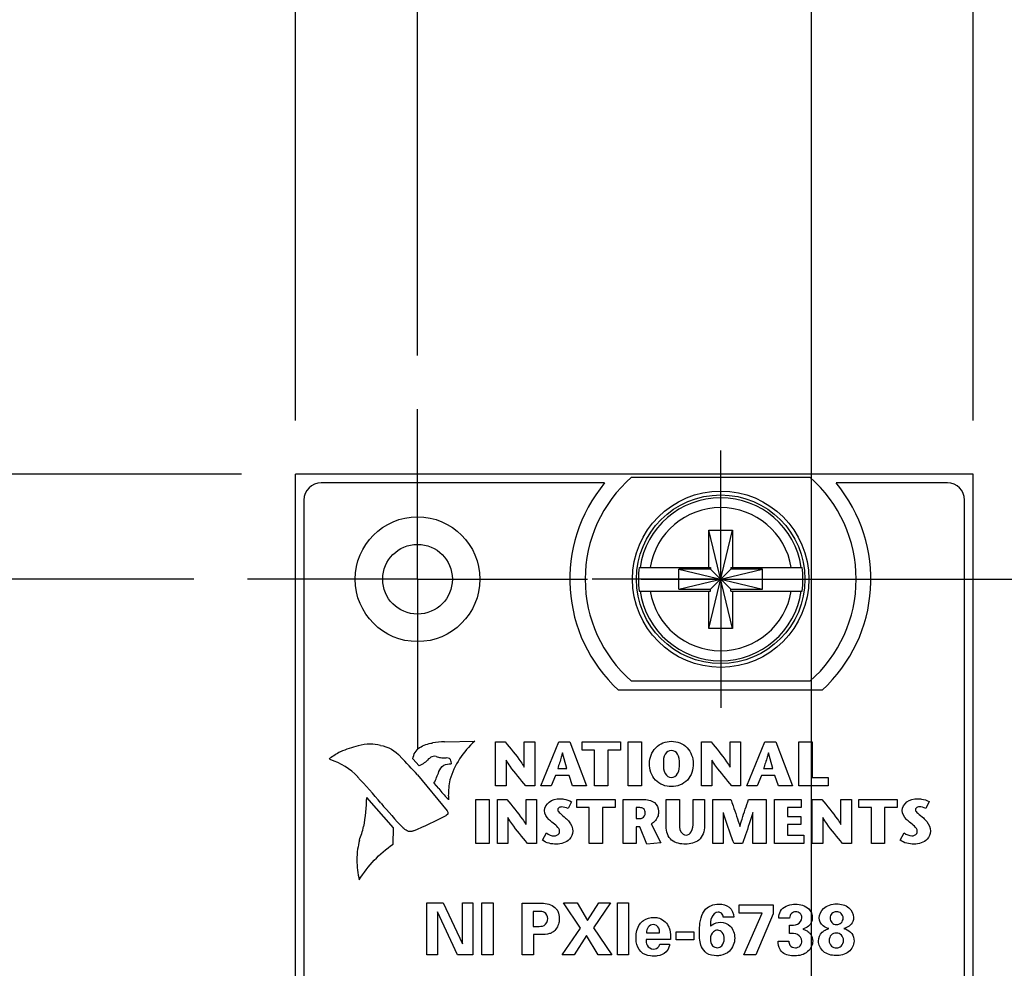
# Model space of a CAD drawing. Header units: inches. Extents: x 0 to 22, y 0 to 17.
# Tile 9 of 21: x 5.4 to 6.6, y 10.4 to 11.5. Entities that reach past the tile are written whole.
import ezdxf

# ---------------------------------------------------------------- set-up
doc = ezdxf.new("R2010")
doc.units = ezdxf.units.IN
doc.header["$LTSCALE"] = 1.21
doc.header["$MEASUREMENT"] = 0
doc.linetypes.add('CENTER', pattern=[0.6, 0.375, -0.075, 0.075, -0.075])
doc.layers.get('0').update_dxf_attribs({"linetype": 'CONTINUOUS'})
doc.layers.add('DEFAULT_1', color=7, linetype='CENTER')
doc.layers.add('DIMENSIONS', color=7, linetype='CONTINUOUS')
doc.styles.get("Standard").update_dxf_attribs({"font": 'txt', "width": 0.8})
doc.dimstyles.new('DIMSTYLE_1', dxfattribs={"dimtxt": 0.125, "dimasz": 0.18, "dimexe": 0.125, "dimexo": 0.0625, "dimgap": 0.0625, "dimtad": 0, "dimtih": 1, "dimtoh": 1, "dimzin": 4, "dimdsep": 46, "dimtxsty": 'STANDARD', "dimblk": '_FILLED', "dimblk1": '_FILLED', "dimblk2": '_FILLED', "dimcen": 0.09, "dimadec": 0, "dimazin": 0, "dimtp": 0.005, "dimtm": 0.005, "dimtfac": 1, "dimtofl": 0, "dimtmove": 0, "dimatfit": 3, "dimldrblk": '_FILLED', "dimfxl": 1, "dimtolj": 1, "dimtzin": 4, "dimarcsym": 0})

# ---------------------------------------------------------------- blocks, each defined once
blk = doc.blocks.new('_FILLED')
at = {"color": 0, "linetype": 'BYBLOCK'}
blk.add_solid([(0, 0), (-1, 0.1736), (-1, -0.1736)], dxfattribs=at)
blk = doc.blocks.new('*D10')
at = {"layer": 'DIMENSIONS', "color": 2, "linetype": 'CONTINUOUS'}
for p, q in [((5.6255, 10.8494), (4.8385, 10.8494)), ((4.9635, 10.8494), (4.9635, 9.4044)), ((4.9635, 7.7094), (4.9635, 9.1544)), ((5.9464, 7.7094), (4.8385, 7.7094))]:
    blk.add_line(p, q, dxfattribs=at)
at = {"layer": 'DIMENSIONS', "color": 2, "linetype": 'CONTINUOUS', "xscale": 0.18, "yscale": 0.18, "zscale": 0.18}
for p, rotation in [((4.9635, 10.8494), 90), ((4.9635, 7.7094), 270)]:
    blk.add_blockref('_FILLED', p, dxfattribs=dict(at, rotation=rotation))
at = {"layer": 'DIMENSIONS', "color": 2, "linetype": 'CONTINUOUS', "insert": (4.9635, 9.3419), "char_height": 0.125, "width": 1.125, "attachment_point": 2, "line_spacing_factor": 0.9}
blk.add_mtext('3.14{\\Ftxt.shx;\\W1.000000;\\H0.125000; }[79.8]', dxfattribs=at)
blk = doc.blocks.new('*D11')
at = {"layer": 'DIMENSIONS', "color": 2, "linetype": 'CONTINUOUS'}
for p, q in [((4.2135, 11.4075), (4.096, 11.4075)), ((4.2135, 10.9714), (4.2135, 11.4075)), ((5.681, 10.9714), (4.0885, 10.9714)), ((5.6255, 10.8494), (4.0885, 10.8494)), ((4.2135, 10.8494), (4.2135, 10.4894))]:
    blk.add_line(p, q, dxfattribs=at)
at = {"layer": 'DIMENSIONS', "color": 2, "linetype": 'CONTINUOUS', "xscale": 0.18, "yscale": 0.18, "zscale": 0.18}
for p, rotation in [((4.2135, 10.9714), 270), ((4.2135, 10.8494), 90)]:
    blk.add_blockref('_FILLED', p, dxfattribs=dict(at, rotation=rotation))
at = {"layer": 'DIMENSIONS', "color": 2, "linetype": 'CONTINUOUS', "insert": (4.0335, 11.47), "char_height": 0.125, "width": 0.925, "attachment_point": 3, "line_spacing_factor": 0.9}
blk.add_mtext('.12{\\Ftxt.shx;\\W1.000000;\\H0.125000; }[3.1]', dxfattribs=at)
blk = doc.blocks.new('*D12')
at = {"layer": 'DIMENSIONS', "color": 2, "linetype": 'CONTINUOUS'}
for p, q in [((5.7435, 11.0339), (5.7435, 11.8464)), ((5.8855, 11.1094), (5.8855, 11.8464)), ((5.7435, 11.7214), (5.3649, 11.7214)), ((5.8855, 11.7214), (6.2455, 11.7214))]:
    blk.add_line(p, q, dxfattribs=at)
at = {"layer": 'DIMENSIONS', "color": 2, "linetype": 'CONTINUOUS', "xscale": 0.18, "yscale": 0.18, "zscale": 0.18}
blk.add_blockref('_FILLED', (5.7435, 11.7214), dxfattribs=at)
at = {"layer": 'DIMENSIONS', "color": 2, "linetype": 'CONTINUOUS', "xscale": 0.18, "yscale": 0.18, "zscale": 0.18, "rotation": 180}
blk.add_blockref('_FILLED', (5.8855, 11.7214), dxfattribs=at)
at = {"layer": 'DIMENSIONS', "color": 2, "linetype": 'CONTINUOUS', "insert": (5.3024, 11.7839), "char_height": 0.125, "width": 0.925, "attachment_point": 3, "line_spacing_factor": 0.9}
blk.add_mtext('.14{\\Ftxt.shx;\\W1.000000;\\H0.125000; }[3.6]', dxfattribs=at)
blk = doc.blocks.new('*D13')
at = {"layer": 'DIMENSIONS', "color": 2, "linetype": 'CONTINUOUS'}
for p, q in [((5.8855, 11.1094), (5.8855, 13.3464)), ((6.3435, 7.2374), (6.3435, 13.3464)), ((5.8855, 13.2214), (5.5277, 13.2214)), ((6.3435, 13.2214), (6.7035, 13.2214))]:
    blk.add_line(p, q, dxfattribs=at)
at = {"layer": 'DIMENSIONS', "color": 2, "linetype": 'CONTINUOUS', "xscale": 0.18, "yscale": 0.18, "zscale": 0.18}
blk.add_blockref('_FILLED', (5.8855, 13.2214), dxfattribs=at)
at = {"layer": 'DIMENSIONS', "color": 2, "linetype": 'CONTINUOUS', "xscale": 0.18, "yscale": 0.18, "zscale": 0.18, "rotation": 180}
blk.add_blockref('_FILLED', (6.3435, 13.2214), dxfattribs=at)
at = {"layer": 'DIMENSIONS', "color": 2, "linetype": 'CONTINUOUS', "insert": (5.4652, 13.2839), "char_height": 0.125, "width": 1.025, "attachment_point": 3, "line_spacing_factor": 0.9}
blk.add_mtext('.46{\\Ftxt.shx;\\W1.000000;\\H0.125000; }[11.6]', dxfattribs=at)
blk = doc.blocks.new('*D14')
at = {"layer": 'DIMENSIONS', "color": 2, "linetype": 'CONTINUOUS'}
for p, q in [((6.3435, 7.2374), (6.3435, 12.5964)), ((6.5315, 11.0339), (6.5315, 12.5964)), ((6.3435, 12.4714), (5.9835, 12.4714)), ((6.5315, 12.4714), (6.8997, 12.4714))]:
    blk.add_line(p, q, dxfattribs=at)
at = {"layer": 'DIMENSIONS', "color": 2, "linetype": 'CONTINUOUS', "xscale": 0.18, "yscale": 0.18, "zscale": 0.18}
blk.add_blockref('_FILLED', (6.3435, 12.4714), dxfattribs=at)
at = {"layer": 'DIMENSIONS', "color": 2, "linetype": 'CONTINUOUS', "xscale": 0.18, "yscale": 0.18, "zscale": 0.18, "rotation": 180}
blk.add_blockref('_FILLED', (6.5315, 12.4714), dxfattribs=at)
at = {"layer": 'DIMENSIONS', "color": 2, "linetype": 'CONTINUOUS', "insert": (6.9622, 12.5339), "char_height": 0.125, "width": 0.925, "attachment_point": 1, "line_spacing_factor": 0.9}
blk.add_mtext('.19{\\Ftxt.shx;\\W1.000000;\\H0.125000; }[4.8]', dxfattribs=at)
blk = doc.blocks.new('*D15')
at = {"layer": 'DIMENSIONS', "color": 2, "linetype": 'CONTINUOUS'}
for p, q in [((6.1455, 10.8494), (7.4065, 10.8494)), ((7.2815, 10.8494), (7.2815, 9.0384)), ((7.2815, 6.9774), (7.2815, 8.7884)), ((6.6035, 6.9774), (7.4065, 6.9774))]:
    blk.add_line(p, q, dxfattribs=at)
at = {"layer": 'DIMENSIONS', "color": 2, "linetype": 'CONTINUOUS', "xscale": 0.18, "yscale": 0.18, "zscale": 0.18}
for p, rotation in [((7.2815, 10.8494), 90), ((7.2815, 6.9774), 270)]:
    blk.add_blockref('_FILLED', p, dxfattribs=dict(at, rotation=rotation))
at = {"layer": 'DIMENSIONS', "color": 2, "linetype": 'CONTINUOUS', "insert": (7.2815, 8.9759), "char_height": 0.125, "width": 1.125, "attachment_point": 2, "line_spacing_factor": 0.9}
blk.add_mtext('3.87{\\Ftxt.shx;\\W1.000000;\\H0.125000; }[98.3]', dxfattribs=at)

msp = doc.modelspace()

# ---------------------------------------------------------------- linework, layer by layer
at = {"color": 7, "linetype": 'CONTINUOUS'}
for p, q in [((5.7435, 5.8335), (5.7435, 10.9714)), ((6.5315, 10.9714), (5.7435, 10.9714)), ((6.1342, 10.9679), (6.3417, 10.9679)), ((6.5315, 5.8335), (6.5315, 10.9714)), ((6.103, 10.9614), (5.7735, 10.9614)), ((6.5015, 10.9614), (6.372, 10.9614)), ((5.7535, 10.9414), (5.7535, 6.8714)), ((6.5215, 6.8714), (6.5215, 10.9414)), ((6.2241, 10.7923), (6.2517, 10.9065)), ((6.2241, 10.8632), (6.2241, 10.9065)), ((6.2517, 10.7923), (6.2241, 10.9065)), ((6.2241, 10.9065), (6.2517, 10.9065)), ((6.2517, 10.9065), (6.2517, 10.8632)), ((6.1433, 10.8632), (6.2262, 10.8632)), ((6.2262, 10.8632), (6.2262, 10.8611)), ((6.2496, 10.8632), (6.2496, 10.8611)), ((6.2496, 10.8632), (6.3326, 10.8632)), ((6.1894, 10.8377), (6.1894, 10.8611)), ((6.1894, 10.8377), (6.2864, 10.8611)), ((6.2262, 10.8611), (6.1894, 10.8611)), ((6.1894, 10.8611), (6.2864, 10.8377)), ((6.2262, 10.8377), (6.2496, 10.8611)), ((6.2496, 10.8377), (6.2262, 10.8611)), ((6.2864, 10.8611), (6.2496, 10.8611)), ((6.2864, 10.8377), (6.2864, 10.8611)), ((6.1433, 10.8356), (6.2262, 10.8356)), ((6.1894, 10.8377), (6.2262, 10.8377)), ((6.2241, 10.7923), (6.2241, 10.8356)), ((6.2262, 10.8356), (6.2262, 10.8377)), ((6.2496, 10.8356), (6.2496, 10.8377)), ((6.2496, 10.8377), (6.2864, 10.8377)), ((6.2496, 10.8356), (6.3326, 10.8356)), ((6.2517, 10.8356), (6.2517, 10.7923)), ((6.2517, 10.7923), (6.2241, 10.7923)), ((6.3417, 10.7309), (6.1342, 10.7309)), ((6.3558, 10.7204), (6.1192, 10.7204))]:
    msp.add_line(p, q, dxfattribs=at)
at = {"color": 40, "linetype": 'CONTINUOUS'}
for p, q in [((5.9169, 10.6604), (5.952, 10.661)), ((5.9763, 10.6092), (5.9763, 10.6603)), ((5.9763, 10.6603), (5.9875, 10.6603)), ((6.0096, 10.631), (6.0096, 10.6603)), ((6.0096, 10.6603), (6.0217, 10.6603)), ((6.0217, 10.6603), (6.0217, 10.6092)), ((6.0289, 10.6092), (6.0497, 10.6603)), ((6.0497, 10.6603), (6.0626, 10.6603)), ((6.0626, 10.6603), (6.082, 10.6092)), ((6.0767, 10.6507), (6.0767, 10.6603)), ((6.0767, 10.6603), (6.1215, 10.6603)), ((6.1215, 10.6603), (6.1215, 10.6507)), ((6.1304, 10.6092), (6.1304, 10.6603)), ((6.1304, 10.6603), (6.1457, 10.6603)), ((6.1457, 10.6603), (6.1457, 10.6092)), ((6.2156, 10.6092), (6.2156, 10.6603)), ((6.2156, 10.6603), (6.2268, 10.6603)), ((6.2489, 10.631), (6.2489, 10.6603)), ((6.2489, 10.6603), (6.261, 10.6603)), ((6.261, 10.6603), (6.261, 10.6092)), ((6.2683, 10.6092), (6.2891, 10.6603)), ((6.2891, 10.6603), (6.302, 10.6603)), ((6.302, 10.6603), (6.3214, 10.6092)), ((6.3289, 10.6092), (6.3289, 10.6603)), ((6.3289, 10.6603), (6.3443, 10.6603)), ((6.3443, 10.6603), (6.3443, 10.6188)), ((6.0592, 10.6295), (6.0542, 10.6477)), ((6.0914, 10.6507), (6.0767, 10.6507)), ((6.0914, 10.6092), (6.0914, 10.6507)), ((6.1068, 10.6507), (6.1068, 10.6092)), ((6.1215, 10.6507), (6.1068, 10.6507)), ((6.2986, 10.6295), (6.2936, 10.6477)), ((5.8873, 10.6325), (5.8802, 10.6407)), ((5.9072, 10.6434), (5.9052, 10.6436)), ((5.9248, 10.6349), (5.9248, 10.6356)), ((5.9884, 10.6391), (5.9884, 10.6092)), ((6.2277, 10.6391), (6.2277, 10.6092)), ((5.8856, 10.622), (5.9201, 10.5803)), ((6.0459, 10.6214), (6.041, 10.6092)), ((6.0617, 10.6214), (6.0459, 10.6214)), ((6.0485, 10.6295), (6.0592, 10.6295)), ((6.0657, 10.6092), (6.0617, 10.6214)), ((6.2852, 10.6214), (6.2803, 10.6092)), ((6.301, 10.6214), (6.2852, 10.6214)), ((6.2878, 10.6295), (6.2986, 10.6295)), ((6.305, 10.6092), (6.301, 10.6214)), ((5.9101, 10.6062), (5.9047, 10.6124)), ((6.3443, 10.6188), (6.3629, 10.6188)), ((6.3629, 10.6188), (6.3629, 10.6092)), ((5.9884, 10.6092), (5.9763, 10.6092)), ((6.0217, 10.6092), (6.0115, 10.6092)), ((6.041, 10.6092), (6.0289, 10.6092)), ((6.082, 10.6092), (6.0657, 10.6092)), ((6.1068, 10.6092), (6.0914, 10.6092)), ((6.1457, 10.6092), (6.1304, 10.6092)), ((6.2277, 10.6092), (6.2156, 10.6092)), ((6.261, 10.6092), (6.2508, 10.6092)), ((6.2803, 10.6092), (6.2683, 10.6092)), ((6.3214, 10.6092), (6.305, 10.6092)), ((6.3629, 10.6092), (6.3289, 10.6092)), ((5.8574, 10.5604), (5.8265, 10.5956)), ((5.9215, 10.5932), (5.9201, 10.5946)), ((5.9533, 10.5424), (5.9533, 10.5934)), ((5.9533, 10.5934), (5.9687, 10.5934)), ((5.9687, 10.5934), (5.9687, 10.5424)), ((5.9783, 10.5424), (5.9783, 10.5934)), ((5.9783, 10.5934), (5.9894, 10.5934)), ((6.0116, 10.5642), (6.0116, 10.5934)), ((6.0116, 10.5934), (6.0237, 10.5934)), ((6.0237, 10.5934), (6.0237, 10.5424)), ((6.0644, 10.5908), (6.0605, 10.5828)), ((6.0705, 10.5839), (6.0705, 10.5934)), ((6.0705, 10.5934), (6.1153, 10.5934)), ((6.1153, 10.5934), (6.1153, 10.5839)), ((6.1245, 10.5424), (6.1245, 10.5934)), ((6.1245, 10.5934), (6.1472, 10.5934)), ((6.1745, 10.5622), (6.1745, 10.5934)), ((6.1745, 10.5934), (6.1899, 10.5934)), ((6.1899, 10.5934), (6.1899, 10.5667)), ((6.2058, 10.5669), (6.2058, 10.5934)), ((6.2058, 10.5934), (6.2191, 10.5934)), ((6.2191, 10.5934), (6.2191, 10.5625)), ((6.2288, 10.5424), (6.2288, 10.5934)), ((6.2288, 10.5934), (6.2497, 10.5934)), ((6.2703, 10.5934), (6.2907, 10.5934)), ((6.2907, 10.5934), (6.2907, 10.5424)), ((6.3003, 10.5424), (6.3003, 10.5934)), ((6.3003, 10.5934), (6.3313, 10.5934)), ((6.3313, 10.5934), (6.3313, 10.5839)), ((6.3444, 10.5424), (6.3444, 10.5934)), ((6.3444, 10.5934), (6.3555, 10.5934)), ((6.3777, 10.5642), (6.3777, 10.5934)), ((6.3777, 10.5934), (6.3898, 10.5934)), ((6.3898, 10.5934), (6.3898, 10.5424)), ((6.3984, 10.5839), (6.3984, 10.5934)), ((6.3984, 10.5934), (6.4432, 10.5934)), ((6.4432, 10.5934), (6.4432, 10.5839)), ((6.4802, 10.5909), (6.4763, 10.5829)), ((5.9208, 10.5763), (5.9188, 10.5749)), ((5.9201, 10.5803), (5.9209, 10.5788)), ((5.9209, 10.578), (5.9207, 10.5764)), ((5.9209, 10.5788), (5.9209, 10.578)), ((6.0852, 10.5839), (6.0705, 10.5839)), ((6.0852, 10.5424), (6.0852, 10.5839)), ((6.1006, 10.5839), (6.1006, 10.5424)), ((6.1153, 10.5839), (6.1006, 10.5839)), ((6.1398, 10.5839), (6.1398, 10.5713)), ((6.1439, 10.5839), (6.1398, 10.5839)), ((6.2409, 10.5781), (6.2409, 10.5424)), ((6.2754, 10.5424), (6.2754, 10.5781)), ((6.3157, 10.5839), (6.3157, 10.5738)), ((6.3313, 10.5839), (6.3157, 10.5839)), ((6.4131, 10.5839), (6.3984, 10.5839)), ((6.4131, 10.5424), (6.4131, 10.5839)), ((6.4285, 10.5839), (6.4285, 10.5424)), ((6.4432, 10.5839), (6.4285, 10.5839)), ((5.9904, 10.5723), (5.9904, 10.5424)), ((6.1398, 10.5713), (6.1442, 10.5713)), ((6.1571, 10.5651), (6.1684, 10.5432)), ((6.3157, 10.5738), (6.3309, 10.5738)), ((6.3157, 10.5643), (6.3157, 10.552)), ((6.3309, 10.5643), (6.3157, 10.5643)), ((6.3309, 10.5738), (6.3309, 10.5643)), ((6.3565, 10.5723), (6.3565, 10.5424)), ((5.857, 10.5414), (5.8574, 10.5604)), ((6.0308, 10.5461), (6.0355, 10.5546)), ((6.1398, 10.5617), (6.1398, 10.5424)), ((6.1439, 10.5617), (6.1398, 10.5617)), ((6.1519, 10.5415), (6.1439, 10.5617)), ((6.4466, 10.5462), (6.4512, 10.5546)), ((5.9687, 10.5424), (5.9533, 10.5424)), ((5.9904, 10.5424), (5.9783, 10.5424)), ((6.0237, 10.5424), (6.0134, 10.5424)), ((6.1006, 10.5424), (6.0852, 10.5424)), ((6.1398, 10.5424), (6.1245, 10.5424)), ((6.1684, 10.5432), (6.1519, 10.5415)), ((6.2409, 10.5424), (6.2288, 10.5424)), ((6.2631, 10.5424), (6.2534, 10.5424)), ((6.2907, 10.5424), (6.2754, 10.5424)), ((6.3344, 10.5424), (6.3003, 10.5424)), ((6.3157, 10.552), (6.3344, 10.552)), ((6.3344, 10.552), (6.3344, 10.5424)), ((6.3565, 10.5424), (6.3444, 10.5424)), ((6.3898, 10.5424), (6.3795, 10.5424)), ((6.4285, 10.5424), (6.4131, 10.5424)), ((5.8965, 10.4129), (5.8965, 10.4731)), ((5.8965, 10.4731), (5.9152, 10.4731)), ((5.9152, 10.4731), (5.9378, 10.4257)), ((5.9378, 10.4257), (5.9378, 10.4731)), ((5.9378, 10.4731), (5.9498, 10.4731)), ((5.9498, 10.4731), (5.9498, 10.4129)), ((5.9604, 10.4129), (5.9604, 10.4733)), ((5.9604, 10.4733), (5.9733, 10.4733)), ((5.9733, 10.4733), (5.9733, 10.4129)), ((6.0071, 10.4129), (6.0071, 10.4729)), ((6.0071, 10.4729), (6.0257, 10.4729)), ((6.0749, 10.444), (6.0551, 10.4731)), ((6.0551, 10.4731), (6.071, 10.4731)), ((6.071, 10.4731), (6.0832, 10.4526)), ((6.0832, 10.4526), (6.0962, 10.4731)), ((6.11, 10.4731), (6.0902, 10.4441)), ((6.0962, 10.4731), (6.11, 10.4731)), ((6.1178, 10.4129), (6.1178, 10.4733)), ((6.1178, 10.4733), (6.1307, 10.4733)), ((6.1307, 10.4733), (6.1307, 10.4129)), ((5.9087, 10.4629), (5.9087, 10.4129)), ((5.932, 10.4129), (5.9087, 10.4629)), ((6.0199, 10.4632), (6.0199, 10.4459)), ((6.0264, 10.4632), (6.0199, 10.4632)), ((6.2595, 10.4613), (6.2595, 10.4709)), ((6.2595, 10.4709), (6.2989, 10.4709)), ((6.2862, 10.4613), (6.2595, 10.4613)), ((6.265, 10.4129), (6.2862, 10.4613)), ((6.2989, 10.4709), (6.2989, 10.4606)), ((6.2533, 10.4566), (6.2409, 10.4566)), ((6.2989, 10.4606), (6.2789, 10.4129)), ((6.318, 10.4555), (6.3053, 10.4555)), ((6.0199, 10.4459), (6.025, 10.4459)), ((6.0537, 10.4129), (6.0749, 10.444)), ((6.0902, 10.4441), (6.1112, 10.4129)), ((6.1517, 10.4385), (6.1669, 10.4385)), ((6.186, 10.4302), (6.186, 10.4396)), ((6.186, 10.4396), (6.2066, 10.4396)), ((6.2066, 10.4396), (6.2066, 10.4302)), ((6.3179, 10.4375), (6.3179, 10.4472)), ((6.0202, 10.4363), (6.0202, 10.4129)), ((6.029, 10.4363), (6.0202, 10.4363)), ((6.082, 10.4355), (6.0675, 10.4129)), ((6.0954, 10.4129), (6.082, 10.4355)), ((6.1795, 10.4308), (6.1513, 10.4308)), ((6.2066, 10.4302), (6.186, 10.4302)), ((6.3046, 10.4287), (6.3172, 10.4287)), ((6.1672, 10.4254), (6.1784, 10.4254)), ((5.9087, 10.4129), (5.8965, 10.4129)), ((5.9498, 10.4129), (5.932, 10.4129)), ((5.9733, 10.4129), (5.9604, 10.4129)), ((6.0202, 10.4129), (6.0071, 10.4129)), ((6.0675, 10.4129), (6.0537, 10.4129)), ((6.1112, 10.4129), (6.0954, 10.4129)), ((6.1307, 10.4129), (6.1178, 10.4129)), ((6.2789, 10.4129), (6.265, 10.4129))]:
    msp.add_line(p, q, dxfattribs=at)
at = {"color": 7, "linetype": 'CONTINUOUS'}
for centre, radius in [((6.2379, 10.8494), 0.1025), ((6.2379, 10.8494), 0.098), ((5.8855, 10.8494), 0.0725), ((5.8855, 10.8494), 0.0405)]:
    msp.add_circle(centre, radius, dxfattribs=at)
for centre, radius, start, end in [((6.2379, 10.8494), 0.1575, 131.203, 228.797), ((6.2379, 10.8494), 0.1575, 311.203, 48.797), ((5.7735, 10.9414), 0.02, 90, 180), ((6.2375, 10.8494), 0.175, 140.2082, 227.4886), ((6.2375, 10.8494), 0.175, 312.5114, 39.7918), ((6.5015, 10.9414), 0.02, 0, 90), ((6.2379, 10.8494), 0.0947, 8.3637, 171.6363), ((6.2379, 10.8494), 0.0832, 9.5336, 170.4664), ((6.2379, 10.8494), 0.0956, 171.7166, 188.2834), ((6.2379, 10.8494), 0.0956, 351.7166, 8.2834), ((6.2379, 10.8494), 0.0947, 188.3637, 351.6363), ((6.2379, 10.8494), 0.0832, 189.5336, 350.4664)]:
    msp.add_arc(centre, radius, start, end, dxfattribs=at)
at = {"color": 40, "linetype": 'CONTINUOUS'}
for centre, radius, start, end in [((5.8305, 10.6039), 0.0538, 90.0154, 105.1098), ((5.8304, 10.6035), 0.0541, 77.2764, 89.9579), ((5.922, 10.5347), 0.1259, 92.3471, 98.7368), ((5.8507, 10.5444), 0.1179, 117.8077, 124.6423), ((5.8391, 10.5551), 0.1031, 102.61, 114.8394), ((3.9303, 8.7848), 2.683, 43.2159, 43.8375), ((5.9151, 10.6649), 0.0229, 249.9027, 262.8948), ((5.9199, 10.7149), 0.0732, 264.0125, 269.2462), ((5.7908, 10.6694), 0.1273, 333.4141, 339.9586), ((5.2141, 10.0626), 0.8201, 39.9307, 42.7931), ((6.0211, 10.5977), 0.0998, 169.3783, 180.0075), ((6.0756, 10.7399), 0.2128, 218.9769, 223.0827), ((5.6303, 10.5989), 0.1962, 349.1186, 359.0436), ((6.2778, 10.955), 0.5683, 220.0924, 223.9381), ((6.0466, 10.5977), 0.1252, 180.0124, 182.0728), ((5.7365, 10.914), 0.385, 291.9916, 298.2679), ((5.6965, 10.5924), 0.1299, 339.1113, 346.4241), ((5.9458, 10.5141), 0.1317, 166.0108, 170.5424), ((5.912, 10.523), 0.097, 172.4529, 180.0612), ((5.9122, 10.5229), 0.0972, 180.0115, 193.7052)]:
    msp.add_arc(centre, radius, start, end, dxfattribs=at)
for points in [[(5.8423, 10.6563), (5.8511, 10.6549), (5.8598, 10.65), (5.8656, 10.6432)], [(5.888, 10.6537), (5.8924, 10.6566), (5.8977, 10.6585), (5.903, 10.659)], [(5.952, 10.661), (5.9386, 10.6493), (5.9282, 10.6332), (5.9231, 10.6161)], [(5.8802, 10.6407), (5.8807, 10.6458), (5.8838, 10.6509), (5.8879, 10.6538)], [(5.7833, 10.6406), (5.7833, 10.6409), (5.7834, 10.6412), (5.7837, 10.6414)], [(5.7841, 10.6397), (5.7837, 10.6397), (5.7833, 10.6402), (5.7833, 10.6406)], [(5.816, 10.6197), (5.8074, 10.6288), (5.7961, 10.6359), (5.7841, 10.6397)], [(5.8984, 10.6405), (5.8954, 10.6371), (5.8915, 10.6342), (5.8873, 10.6324)], [(5.9021, 10.6429), (5.9008, 10.6423), (5.8995, 10.6415), (5.8984, 10.6405)], [(5.9052, 10.6436), (5.9041, 10.6436), (5.903, 10.6434), (5.9021, 10.6429)], [(5.9104, 10.6258), (5.9113, 10.6287), (5.9133, 10.6315), (5.916, 10.6332)], [(5.9159, 10.6333), (5.9187, 10.6344), (5.9217, 10.6349), (5.9246, 10.6349)], [(5.9228, 10.641), (5.9217, 10.6415), (5.9205, 10.6417), (5.9193, 10.6417)], [(5.9248, 10.6356), (5.9248, 10.6375), (5.9241, 10.6395), (5.9228, 10.6409)], [(6.0605, 10.5828), (6.0583, 10.5841), (6.0556, 10.5847), (6.053, 10.5847)], [(6.4763, 10.5829), (6.4741, 10.5842), (6.4713, 10.5848), (6.4687, 10.5848)], [(6.0507, 10.5563), (6.0507, 10.561), (6.0452, 10.5639), (6.0417, 10.5669)], [(6.4664, 10.5564), (6.4664, 10.561), (6.4609, 10.5639), (6.4575, 10.567)], [(5.8734, 10.5569), (5.8717, 10.558), (5.8701, 10.5593), (5.8686, 10.5606)], [(5.877, 10.556), (5.8758, 10.556), (5.8745, 10.5563), (5.8734, 10.5569)], [(5.8807, 10.5569), (5.8796, 10.5563), (5.8783, 10.556), (5.877, 10.556)], [(6.0355, 10.5546), (6.038, 10.5527), (6.0411, 10.551), (6.0442, 10.551)], [(6.4512, 10.5546), (6.4538, 10.5527), (6.4569, 10.5511), (6.46, 10.5511)], [(5.8177, 10.4999), (5.8277, 10.5162), (5.8413, 10.5306), (5.857, 10.5414)], [(6.0469, 10.5415), (6.0413, 10.5415), (6.0352, 10.5426), (6.0308, 10.5461)], [(6.4626, 10.5415), (6.4571, 10.5415), (6.4509, 10.5427), (6.4466, 10.5462)], [(6.3087, 10.4654), (6.3124, 10.4698), (6.3191, 10.4718), (6.3249, 10.4718)], [(6.1482, 10.4529), (6.1516, 10.4551), (6.1559, 10.4564), (6.16, 10.4564)], [(6.3516, 10.4289), (6.3516, 10.4326), (6.3532, 10.4365), (6.3559, 10.439)], [(6.2542, 10.4323), (6.2542, 10.4268), (6.252, 10.4208), (6.248, 10.4171)], [(6.3903, 10.4375), (6.392, 10.4351), (6.3929, 10.4319), (6.3929, 10.4289)], [(6.3239, 10.4116), (6.319, 10.4116), (6.3137, 10.4125), (6.3099, 10.4156)]]:
    msp.add_open_spline(points, degree=3, dxfattribs=at)
for points, knots in [([(5.9875, 10.6603), (5.9936, 10.6527), (6.0015, 10.6434), (6.0083, 10.6332), (6.0095, 10.631)], [0, 0, 0, 0, 0.798932, 1, 1, 1, 1]), ([(6.1552, 10.6352), (6.1552, 10.6418), (6.1602, 10.6556), (6.1741, 10.6611), (6.1806, 10.6611)], [0, 0, 0, 0, 0.499173, 1, 1, 1, 1]), ([(6.1806, 10.6611), (6.1872, 10.6611), (6.201, 10.6556), (6.206, 10.6418), (6.206, 10.6352)], [0, 0, 0, 0, 0.500571, 1, 1, 1, 1]), ([(6.2268, 10.6603), (6.2329, 10.6527), (6.2408, 10.6434), (6.2476, 10.6332), (6.2488, 10.631)], [0, 0, 0, 0, 0.798888, 1, 1, 1, 1]), ([(6.0541, 10.6477), (6.0536, 10.646), (6.0519, 10.6399), (6.0499, 10.6339), (6.0485, 10.6295)], [0, 0, 0, 0, 0.276395, 1, 1, 1, 1]), ([(6.1806, 10.6504), (6.1779, 10.6504), (6.1713, 10.646), (6.1713, 10.639), (6.1713, 10.6352)], [0, 0, 0, 0, 0.424773, 1, 1, 1, 1]), ([(6.19, 10.6352), (6.19, 10.639), (6.1899, 10.646), (6.1834, 10.6504), (6.1806, 10.6504)], [0, 0, 0, 0, 0.575197, 1, 1, 1, 1]), ([(6.2935, 10.6477), (6.293, 10.646), (6.2913, 10.6399), (6.2892, 10.6339), (6.2878, 10.6295)], [0, 0, 0, 0, 0.276395, 1, 1, 1, 1]), ([(6.0115, 10.6092), (6.0052, 10.6168), (5.997, 10.6263), (5.9899, 10.6367), (5.9886, 10.6391)], [0, 0, 0, 0, 0.779596, 1, 1, 1, 1]), ([(6.1806, 10.6083), (6.1739, 10.6083), (6.1594, 10.6138), (6.1552, 10.6284), (6.1552, 10.6352)], [0, 0, 0, 0, 0.497116, 1, 1, 1, 1]), ([(6.1713, 10.6352), (6.1713, 10.6312), (6.1711, 10.6239), (6.1778, 10.6189), (6.1806, 10.6189)], [0, 0, 0, 0, 0.582913, 1, 1, 1, 1]), ([(6.1806, 10.6189), (6.1835, 10.6189), (6.1902, 10.6239), (6.19, 10.6312), (6.19, 10.6352)], [0, 0, 0, 0, 0.416828, 1, 1, 1, 1]), ([(6.206, 10.6352), (6.206, 10.6284), (6.2018, 10.6138), (6.1873, 10.6083), (6.1806, 10.6083)], [0, 0, 0, 0, 0.502972, 1, 1, 1, 1]), ([(6.2508, 10.6092), (6.2445, 10.6168), (6.2363, 10.6263), (6.2292, 10.6367), (6.2279, 10.6391)], [0, 0, 0, 0, 0.779591, 1, 1, 1, 1]), ([(5.9894, 10.5934), (5.9956, 10.5859), (6.0035, 10.5765), (6.0103, 10.5664), (6.0115, 10.5642)], [0, 0, 0, 0, 0.799011, 1, 1, 1, 1]), ([(6.0332, 10.5805), (6.0332, 10.5843), (6.0381, 10.5924), (6.0467, 10.5942), (6.0511, 10.5942)], [0, 0, 0, 0, 0.461994, 1, 1, 1, 1]), ([(6.0511, 10.5942), (6.0526, 10.5942), (6.0572, 10.5938), (6.0618, 10.5924), (6.0644, 10.5908)], [0, 0, 0, 0, 0.330764, 1, 1, 1, 1]), ([(6.1472, 10.5934), (6.152, 10.5934), (6.1614, 10.5924), (6.1657, 10.5835), (6.1657, 10.5798)], [0, 0, 0, 0, 0.563568, 1, 1, 1, 1]), ([(6.2497, 10.5934), (6.2505, 10.591), (6.2543, 10.5806), (6.2578, 10.5701), (6.2601, 10.562)], [0, 0, 0, 0, 0.235617, 1, 1, 1, 1]), ([(6.2602, 10.562), (6.261, 10.5649), (6.2641, 10.5755), (6.2677, 10.5858), (6.2703, 10.5934)], [0, 0, 0, 0, 0.270841, 1, 1, 1, 1]), ([(6.3555, 10.5934), (6.3617, 10.5859), (6.3696, 10.5765), (6.3764, 10.5664), (6.3776, 10.5642)], [0, 0, 0, 0, 0.799015, 1, 1, 1, 1]), ([(6.449, 10.5806), (6.449, 10.5843), (6.4539, 10.5925), (6.4625, 10.5943), (6.4668, 10.5943)], [0, 0, 0, 0, 0.462394, 1, 1, 1, 1]), ([(6.4668, 10.5943), (6.4684, 10.5943), (6.473, 10.5939), (6.4776, 10.5925), (6.4802, 10.5909)], [0, 0, 0, 0, 0.331731, 1, 1, 1, 1]), ([(6.0417, 10.5669), (6.0405, 10.568), (6.0363, 10.5713), (6.0332, 10.5767), (6.0332, 10.5805)], [0, 0, 0, 0, 0.294592, 1, 1, 1, 1]), ([(6.053, 10.5847), (6.0523, 10.5847), (6.0504, 10.5846), (6.0485, 10.5829), (6.0485, 10.5816)], [0, 0, 0, 0, 0.340247, 1, 1, 1, 1]), ([(6.0485, 10.5816), (6.0485, 10.5799), (6.0523, 10.5763), (6.0556, 10.5737), (6.0577, 10.5718)], [0, 0, 0, 0, 0.372076, 1, 1, 1, 1]), ([(6.1503, 10.5776), (6.1503, 10.5794), (6.1492, 10.5833), (6.1455, 10.5839), (6.1439, 10.5839)], [0, 0, 0, 0, 0.539471, 1, 1, 1, 1]), ([(6.1442, 10.5713), (6.1452, 10.5713), (6.1483, 10.5719), (6.1503, 10.5754), (6.1503, 10.5776)], [0, 0, 0, 0, 0.29194, 1, 1, 1, 1]), ([(6.1657, 10.5798), (6.1657, 10.578), (6.1652, 10.5721), (6.1608, 10.5669), (6.1571, 10.5651)], [0, 0, 0, 0, 0.300944, 1, 1, 1, 1]), ([(6.2534, 10.5424), (6.2523, 10.5452), (6.248, 10.557), (6.2438, 10.5689), (6.2411, 10.5781)], [0, 0, 0, 0, 0.237231, 1, 1, 1, 1]), ([(6.2752, 10.5781), (6.2742, 10.5749), (6.2705, 10.5629), (6.2663, 10.5511), (6.2631, 10.5424)], [0, 0, 0, 0, 0.267584, 1, 1, 1, 1]), ([(6.4575, 10.567), (6.4563, 10.568), (6.4521, 10.5714), (6.449, 10.5768), (6.449, 10.5806)], [0, 0, 0, 0, 0.29516, 1, 1, 1, 1]), ([(6.4687, 10.5848), (6.4681, 10.5848), (6.4662, 10.5847), (6.4642, 10.5829), (6.4642, 10.5816)], [0, 0, 0, 0, 0.340054, 1, 1, 1, 1]), ([(6.4642, 10.5816), (6.4642, 10.5799), (6.468, 10.5763), (6.4714, 10.5738), (6.4735, 10.5719)], [0, 0, 0, 0, 0.372142, 1, 1, 1, 1]), ([(6.0134, 10.5424), (6.0072, 10.5499), (5.999, 10.5595), (5.9919, 10.5699), (5.9905, 10.5723)], [0, 0, 0, 0, 0.779591, 1, 1, 1, 1]), ([(6.0577, 10.5718), (6.0592, 10.5705), (6.0634, 10.5664), (6.0659, 10.5604), (6.0659, 10.5565)], [0, 0, 0, 0, 0.330898, 1, 1, 1, 1]), ([(6.1899, 10.5667), (6.1899, 10.5631), (6.1891, 10.5563), (6.1953, 10.5521), (6.1978, 10.5521)], [0, 0, 0, 0, 0.592627, 1, 1, 1, 1]), ([(6.1978, 10.5521), (6.2001, 10.5521), (6.2059, 10.5566), (6.2058, 10.5632), (6.2058, 10.5669)], [0, 0, 0, 0, 0.384012, 1, 1, 1, 1]), ([(6.3795, 10.5424), (6.3733, 10.5499), (6.3651, 10.5595), (6.358, 10.5699), (6.3566, 10.5723)], [0, 0, 0, 0, 0.779424, 1, 1, 1, 1]), ([(6.4735, 10.5719), (6.4749, 10.5705), (6.4792, 10.5665), (6.4817, 10.5605), (6.4817, 10.5565)], [0, 0, 0, 0, 0.330929, 1, 1, 1, 1]), ([(6.0442, 10.551), (6.0464, 10.551), (6.05, 10.5524), (6.0507, 10.5555), (6.0507, 10.5563)], [0, 0, 0, 0, 0.72364, 1, 1, 1, 1]), ([(6.0659, 10.5565), (6.0659, 10.5532), (6.062, 10.5442), (6.0523, 10.5415), (6.0469, 10.5415)], [0, 0, 0, 0, 0.378641, 1, 1, 1, 1]), ([(6.1971, 10.5415), (6.1915, 10.5415), (6.1786, 10.5435), (6.1745, 10.5564), (6.1745, 10.5622)], [0, 0, 0, 0, 0.493079, 1, 1, 1, 1]), ([(6.2191, 10.5625), (6.2191, 10.5567), (6.2148, 10.5441), (6.2024, 10.5415), (6.1971, 10.5415)], [0, 0, 0, 0, 0.521127, 1, 1, 1, 1]), ([(6.46, 10.5511), (6.4622, 10.5511), (6.4658, 10.5524), (6.4664, 10.5556), (6.4664, 10.5564)], [0, 0, 0, 0, 0.722547, 1, 1, 1, 1]), ([(6.4817, 10.5565), (6.4817, 10.5532), (6.4778, 10.5443), (6.4681, 10.5415), (6.4626, 10.5415)], [0, 0, 0, 0, 0.378669, 1, 1, 1, 1]), ([(6.0257, 10.4729), (6.0278, 10.4729), (6.0351, 10.473), (6.0432, 10.4705), (6.0466, 10.4664)], [0, 0, 0, 0, 0.279657, 1, 1, 1, 1]), ([(6.037, 10.455), (6.037, 10.4577), (6.0341, 10.4634), (6.0286, 10.4632), (6.0264, 10.4632)], [0, 0, 0, 0, 0.547096, 1, 1, 1, 1]), ([(6.0466, 10.4664), (6.0474, 10.4655), (6.0496, 10.4621), (6.0503, 10.4579), (6.0503, 10.4551)], [0, 0, 0, 0, 0.292189, 1, 1, 1, 1]), ([(6.2131, 10.4381), (6.2131, 10.441), (6.2134, 10.4513), (6.2164, 10.4632), (6.2225, 10.4677)], [0, 0, 0, 0, 0.277446, 1, 1, 1, 1]), ([(6.2225, 10.4677), (6.2237, 10.4686), (6.2279, 10.471), (6.2327, 10.4718), (6.236, 10.4718)], [0, 0, 0, 0, 0.318935, 1, 1, 1, 1]), ([(6.2349, 10.4624), (6.2317, 10.4624), (6.2256, 10.4563), (6.2262, 10.4495), (6.2261, 10.446)], [0, 0, 0, 0, 0.475108, 1, 1, 1, 1]), ([(6.2409, 10.4566), (6.2409, 10.4582), (6.2396, 10.4616), (6.2363, 10.4624), (6.2349, 10.4624)], [0, 0, 0, 0, 0.529829, 1, 1, 1, 1]), ([(6.236, 10.4718), (6.2401, 10.4718), (6.2492, 10.4699), (6.2532, 10.4609), (6.2533, 10.4566)], [0, 0, 0, 0, 0.491523, 1, 1, 1, 1]), ([(6.3053, 10.4555), (6.3054, 10.4562), (6.3057, 10.4597), (6.307, 10.4632), (6.3087, 10.4654)], [0, 0, 0, 0, 0.203744, 1, 1, 1, 1]), ([(6.3251, 10.4628), (6.3234, 10.4628), (6.3194, 10.4615), (6.318, 10.4575), (6.318, 10.4555)], [0, 0, 0, 0, 0.470563, 1, 1, 1, 1]), ([(6.3249, 10.4718), (6.3303, 10.4718), (6.3405, 10.4692), (6.3444, 10.4597), (6.3444, 10.4559)], [0, 0, 0, 0, 0.594601, 1, 1, 1, 1]), ([(6.3323, 10.4559), (6.3323, 10.4577), (6.3308, 10.4617), (6.3269, 10.4628), (6.3251, 10.4628)], [0, 0, 0, 0, 0.515106, 1, 1, 1, 1]), ([(6.3525, 10.4558), (6.3525, 10.4597), (6.357, 10.4693), (6.3672, 10.472), (6.3726, 10.472)], [0, 0, 0, 0, 0.419396, 1, 1, 1, 1]), ([(6.3725, 10.4629), (6.3706, 10.4629), (6.3666, 10.4616), (6.365, 10.4575), (6.365, 10.4556)], [0, 0, 0, 0, 0.498737, 1, 1, 1, 1]), ([(6.3803, 10.4556), (6.3803, 10.4576), (6.3785, 10.4617), (6.3744, 10.4629), (6.3725, 10.4629)], [0, 0, 0, 0, 0.51139, 1, 1, 1, 1]), ([(6.3726, 10.472), (6.3776, 10.472), (6.3875, 10.4699), (6.3924, 10.4605), (6.3924, 10.4563)], [0, 0, 0, 0, 0.543491, 1, 1, 1, 1]), ([(6.025, 10.4459), (6.0276, 10.4459), (6.0337, 10.4456), (6.037, 10.452), (6.037, 10.455)], [0, 0, 0, 0, 0.454075, 1, 1, 1, 1]), ([(6.0503, 10.4551), (6.0503, 10.4534), (6.0497, 10.4474), (6.0463, 10.4415), (6.0426, 10.4391)], [0, 0, 0, 0, 0.278267, 1, 1, 1, 1]), ([(6.1395, 10.433), (6.1395, 10.4384), (6.1411, 10.4464), (6.1465, 10.4517), (6.1482, 10.4529)], [0, 0, 0, 0, 0.728594, 1, 1, 1, 1]), ([(6.16, 10.4564), (6.1616, 10.4564), (6.1684, 10.4558), (6.1747, 10.4509), (6.177, 10.4462)], [0, 0, 0, 0, 0.229416, 1, 1, 1, 1]), ([(6.2261, 10.446), (6.2267, 10.4466), (6.2298, 10.4493), (6.2342, 10.4507), (6.2375, 10.4507)], [0, 0, 0, 0, 0.190142, 1, 1, 1, 1]), ([(6.2375, 10.4507), (6.2416, 10.4507), (6.2512, 10.4472), (6.2542, 10.4373), (6.2542, 10.4323)], [0, 0, 0, 0, 0.449935, 1, 1, 1, 1]), ([(6.3179, 10.4472), (6.321, 10.4473), (6.3275, 10.4467), (6.3323, 10.4529), (6.3323, 10.4559)], [0, 0, 0, 0, 0.514715, 1, 1, 1, 1]), ([(6.3444, 10.4559), (6.3444, 10.4523), (6.3415, 10.4458), (6.3356, 10.4435), (6.3333, 10.4428)], [0, 0, 0, 0, 0.600738, 1, 1, 1, 1]), ([(6.3635, 10.4434), (6.3612, 10.4441), (6.3555, 10.4462), (6.3525, 10.4524), (6.3525, 10.4558)], [0, 0, 0, 0, 0.41694, 1, 1, 1, 1]), ([(6.365, 10.4556), (6.365, 10.4537), (6.3664, 10.4496), (6.3705, 10.4481), (6.3725, 10.4481)], [0, 0, 0, 0, 0.489331, 1, 1, 1, 1]), ([(6.3725, 10.4481), (6.3744, 10.4481), (6.3786, 10.4494), (6.3803, 10.4536), (6.3803, 10.4556)], [0, 0, 0, 0, 0.495503, 1, 1, 1, 1]), ([(6.3924, 10.4563), (6.3924, 10.4547), (6.3913, 10.4486), (6.3853, 10.4442), (6.3809, 10.4435)], [0, 0, 0, 0, 0.272084, 1, 1, 1, 1]), ([(6.0426, 10.4391), (6.0415, 10.4384), (6.0372, 10.4365), (6.0323, 10.4363), (6.029, 10.4363)], [0, 0, 0, 0, 0.277625, 1, 1, 1, 1]), ([(6.1596, 10.448), (6.1574, 10.448), (6.1527, 10.4456), (6.1518, 10.4408), (6.1517, 10.4385)], [0, 0, 0, 0, 0.48896, 1, 1, 1, 1]), ([(6.1669, 10.4385), (6.1669, 10.4404), (6.1667, 10.4449), (6.1621, 10.448), (6.1596, 10.448)], [0, 0, 0, 0, 0.423584, 1, 1, 1, 1]), ([(6.177, 10.4462), (6.1777, 10.4448), (6.1795, 10.4399), (6.1797, 10.4345), (6.1795, 10.4308)], [0, 0, 0, 0, 0.294141, 1, 1, 1, 1]), ([(6.2345, 10.4415), (6.2327, 10.4415), (6.2277, 10.4398), (6.226, 10.4343), (6.226, 10.4312)], [0, 0, 0, 0, 0.365865, 1, 1, 1, 1]), ([(6.2419, 10.4315), (6.2419, 10.434), (6.2411, 10.439), (6.2364, 10.4415), (6.2345, 10.4415)], [0, 0, 0, 0, 0.566327, 1, 1, 1, 1]), ([(6.3333, 10.4428), (6.335, 10.4422), (6.3375, 10.4413), (6.3396, 10.4397), (6.3402, 10.4392)], [0, 0, 0, 0, 0.691565, 1, 1, 1, 1]), ([(6.3402, 10.4392), (6.3411, 10.4384), (6.3438, 10.4356), (6.3449, 10.4315), (6.3449, 10.4288)], [0, 0, 0, 0, 0.311331, 1, 1, 1, 1]), ([(6.3559, 10.439), (6.3565, 10.4397), (6.3588, 10.4416), (6.3616, 10.4427), (6.3635, 10.4434)], [0, 0, 0, 0, 0.306111, 1, 1, 1, 1]), ([(6.3809, 10.4435), (6.3816, 10.4433), (6.3852, 10.4424), (6.3885, 10.44), (6.3903, 10.4375)], [0, 0, 0, 0, 0.187659, 1, 1, 1, 1]), ([(6.1449, 10.4166), (6.142, 10.4196), (6.1398, 10.4256), (6.1395, 10.4313), (6.1395, 10.433)], [0, 0, 0, 0, 0.722357, 1, 1, 1, 1]), ([(6.1513, 10.4308), (6.1513, 10.4285), (6.1513, 10.423), (6.1569, 10.4196), (6.1599, 10.4196)], [0, 0, 0, 0, 0.43362, 1, 1, 1, 1]), ([(6.2332, 10.4117), (6.2292, 10.4117), (6.2215, 10.4133), (6.2136, 10.4239), (6.2131, 10.4328), (6.2131, 10.4381)], [0, 0, 0, 0, 0.320168, 0.57428, 1, 1, 1, 1]), ([(6.226, 10.4312), (6.226, 10.4285), (6.227, 10.4232), (6.232, 10.4211), (6.234, 10.4211)], [0, 0, 0, 0, 0.576264, 1, 1, 1, 1]), ([(6.234, 10.4211), (6.2359, 10.4211), (6.2409, 10.4232), (6.2419, 10.4286), (6.2419, 10.4315)], [0, 0, 0, 0, 0.402569, 1, 1, 1, 1]), ([(6.3099, 10.4156), (6.3087, 10.4165), (6.3055, 10.4203), (6.3046, 10.4254), (6.3046, 10.4287)], [0, 0, 0, 0, 0.318515, 1, 1, 1, 1]), ([(6.3172, 10.4287), (6.3173, 10.4271), (6.3179, 10.423), (6.3224, 10.421), (6.3247, 10.421)], [0, 0, 0, 0, 0.399798, 1, 1, 1, 1]), ([(6.3322, 10.4289), (6.3322, 10.4319), (6.3277, 10.4383), (6.321, 10.4375), (6.3179, 10.4375)], [0, 0, 0, 0, 0.485211, 1, 1, 1, 1]), ([(6.3449, 10.4288), (6.3449, 10.4242), (6.3397, 10.4142), (6.3292, 10.4116), (6.3239, 10.4116)], [0, 0, 0, 0, 0.462901, 1, 1, 1, 1]), ([(6.3247, 10.421), (6.3267, 10.421), (6.331, 10.4226), (6.3322, 10.4269), (6.3322, 10.4289)], [0, 0, 0, 0, 0.498044, 1, 1, 1, 1]), ([(6.3716, 10.412), (6.3665, 10.412), (6.3564, 10.4147), (6.3516, 10.4245), (6.3516, 10.4289)], [0, 0, 0, 0, 0.536485, 1, 1, 1, 1]), ([(6.3724, 10.4381), (6.3702, 10.4381), (6.3656, 10.4364), (6.364, 10.4317), (6.364, 10.4295)], [0, 0, 0, 0, 0.495632, 1, 1, 1, 1]), ([(6.364, 10.4295), (6.364, 10.4272), (6.3658, 10.4224), (6.3704, 10.4209), (6.3725, 10.4209)], [0, 0, 0, 0, 0.537982, 1, 1, 1, 1]), ([(6.3929, 10.4289), (6.3929, 10.4242), (6.3874, 10.4141), (6.3768, 10.412), (6.3716, 10.412)], [0, 0, 0, 0, 0.472994, 1, 1, 1, 1]), ([(6.3807, 10.4297), (6.3807, 10.4319), (6.379, 10.4365), (6.3744, 10.4381), (6.3724, 10.4381)], [0, 0, 0, 0, 0.516732, 1, 1, 1, 1]), ([(6.3725, 10.4209), (6.3744, 10.4209), (6.379, 10.4224), (6.3807, 10.4272), (6.3807, 10.4297)], [0, 0, 0, 0, 0.438571, 1, 1, 1, 1]), ([(6.1597, 10.4113), (6.1586, 10.4113), (6.1534, 10.4116), (6.1478, 10.4135), (6.1449, 10.4166)], [0, 0, 0, 0, 0.20213, 1, 1, 1, 1]), ([(6.1744, 10.4162), (6.1719, 10.4135), (6.1664, 10.4116), (6.1612, 10.4113), (6.1597, 10.4113)], [0, 0, 0, 0, 0.715235, 1, 1, 1, 1]), ([(6.1599, 10.4196), (6.1621, 10.4196), (6.1658, 10.4211), (6.1669, 10.4244), (6.1672, 10.4254)], [0, 0, 0, 0, 0.685409, 1, 1, 1, 1]), ([(6.1784, 10.4254), (6.1784, 10.4248), (6.178, 10.4214), (6.1764, 10.4182), (6.1744, 10.4162)], [0, 0, 0, 0, 0.177, 1, 1, 1, 1]), ([(6.248, 10.4171), (6.2452, 10.4145), (6.2401, 10.412), (6.2347, 10.4117), (6.2332, 10.4117)], [0, 0, 0, 0, 0.717085, 1, 1, 1, 1])]:
    msp.add_open_spline(points, degree=3, knots=knots, dxfattribs=at)
at = {"layer": 'DEFAULT_1', "color": 7, "linetype": 'CENTER'}
for p, q in [((5.8855, 10.8494), (5.8855, 11.0469)), ((6.2379, 10.8494), (6.2379, 10.9989)), ((5.8855, 10.8494), (5.688, 10.8494)), ((5.8855, 10.8494), (5.8855, 10.6519)), ((5.8855, 10.8494), (6.083, 10.8494)), ((6.2379, 10.8494), (6.0884, 10.8494)), ((6.2379, 10.8494), (6.2379, 10.6999)), ((6.2379, 10.8494), (6.3874, 10.8494))]:
    msp.add_line(p, q, dxfattribs=at)

# ---------------------------------------------------------------- dimensions: what is measured, and where the dimension line sits
at = {"layer": 'DIMENSIONS', "color": 2, "linetype": 'CONTINUOUS'}
for base, p1, p2, picture, middle in [((6.3435, 13.2214), (5.8855, 11.0469), (6.3435, 7.1749), '*D13', (4.9527, 13.2214)), ((6.5315, 12.4714), (6.3435, 7.1749), (6.5315, 10.9714), '*D14', (7.4247, 12.4714)), ((5.8855, 11.7214), (5.7435, 10.9714), (5.8855, 11.0469), '*D12', (4.8399, 11.7214))]:
    dim = msp.add_linear_dim(base=base, p1=p1, p2=p2, dimstyle='DIMSTYLE_1', dxfattribs=at)
    dim.commit()
    dim.dimension.update_dxf_attribs({"geometry": picture, "text_midpoint": middle, "dimtype": 160})
for base, p1, p2, angle, picture, middle in [((4.2135, 10.9714), (5.688, 10.8494), (5.7435, 10.9714), 90, '*D11', (3.571, 11.4075)), ((4.9635, 7.7094), (5.688, 10.8494), (6.0089, 7.7094), 270, '*D10', (4.9635, 9.2794)), ((7.2815, 6.9774), (6.083, 10.8494), (6.541, 6.9774), 270, '*D15', (7.2815, 8.9134))]:
    dim = msp.add_linear_dim(base=base, p1=p1, p2=p2, angle=angle, dimstyle='DIMSTYLE_1', dxfattribs=at)
    dim.commit()
    dim.dimension.update_dxf_attribs({"geometry": picture, "text_midpoint": middle, "dimtype": 160})

doc.saveas('drawing.dxf')
